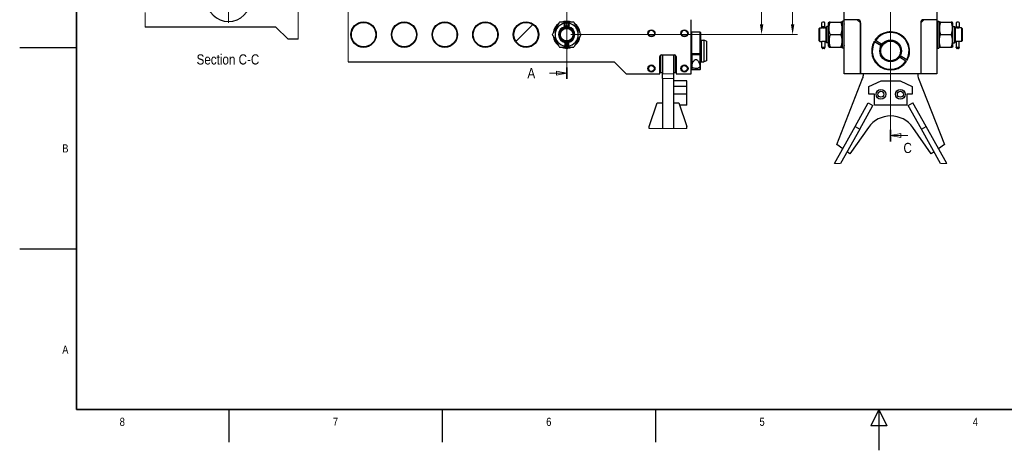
# Model space of a CAD drawing. Header units: millimetres. Extents: x 0 to 18279, y -668 to 2227.
# Tile 1 of 44: x 7 to 1825, y 0 to 794. Entities that reach past the tile are written whole.
import ezdxf
from ezdxf.enums import TextEntityAlignment as Align

# ---------------------------------------------------------------- set-up
doc = ezdxf.new("R2010")
doc.units = ezdxf.units.MM
doc.header["$LTSCALE"] = 7.5
for name, color, linetype, lineweight in [('Border (ISO)', 7, 'Continuous', 18), ('Centerline (ISO)', 7, 'Continuous', 9), ('Dimension (ISO)', 7, 'Continuous', 9), ('Section Line (ISO)', 7, 'Continuous', 18), ('Symbol (ISO)', 7, 'Continuous', 9), ('Visible (ISO)', 7, 'Continuous', 25), ('Visible Narrow (ISO)', 7, 'Continuous', 18)]:
    doc.layers.add(name, color=color, linetype=linetype, lineweight=lineweight)
doc.styles.get("Standard").update_dxf_attribs({"font": 'ARIALN.TTF'})
doc.styles.add('Text 2_0 mm', font='ARIALN.TTF')
doc.styles.add('Text 2_5 mm', font='ARIALN.TTF')
doc.dimstyles.new('Imenco', dxfattribs={"dimscale": 7.5, "dimtxt": 2, "dimasz": 2.5, "dimexe": 1.2, "dimexo": 1, "dimgap": 0.2, "dimtad": 1, "dimrnd": 1e-08, "dimtxsty": 'Text 2_0 mm', "dimcen": 0.09, "dimdle": 10, "dimclrd": 256, "dimclre": 256, "dimclrt": 256, "dimazin": 2, "dimtfac": 1, "dimtdec": 3, "dimtmove": 0, "dimatfit": 3, "dimfxl": 1, "dimtolj": 1, "dimlwd": -1, "dimlwe": -1, "dimarcsym": 0})

# ---------------------------------------------------------------- blocks, each defined once
blk = doc.blocks.new('Borders Imenco A3')
at = {"layer": 'Border (ISO)', "lineweight": 35}
for p, q in [((15, 287), (15, 10)), ((15, 10), (410, 10))]:
    blk.add_line(p, q, dxfattribs=at)
at = {"layer": 'Border (ISO)', "lineweight": 25}
for p, q in [((15, 99), (1, 99)), ((15, 49.5), (1, 49.5)), ((52.5, 10), (52.5, 2)), ((105, 10), (105, 2)), ((157.5, 10), (157.5, 2)), ((212.5, 10), (210.5, 6)), ((212.5, 10), (212.5, 0)), ((212.5, 10), (214.5, 6)), ((214.5, 6), (210.5, 6))]:
    blk.add_line(p, q, dxfattribs=at)
at = {"layer": 'Border (ISO)', "lineweight": 30, "flags": 104}
blk.add_attdef('LifeCycleState1', text='', height=3, dxfattribs=at).set_placement((17.37, 285.64), align=Align.TOP_LEFT)
at = {"layer": 'Symbol (ISO)', "char_height": 2, "style": 'Text 2_0 mm'}
for s, insert, attachment_point in [('B', (13, 74.25), 6), ('A', (13, 24.75), 6), ('8', (26.25, 8), 2), ('7', (78.75, 8.03), 2), ('6', (131.25, 8), 2), ('5', (183.75, 8.03), 2), ('4', (236.25, 8), 2)]:
    blk.add_mtext(s, dxfattribs=dict(at, insert=insert, attachment_point=attachment_point))
blk = doc.blocks.new('*D20')
at = {"layer": 'Defpoints', "color": 0, "transparency": 16777216}
for p in [(1133.4, 967.8), (1377.2, 967.8), (1031.4, 766.8)]:
    blk.add_point(p, dxfattribs=at)
at = {"layer": 'Dimension (ISO)', "transparency": 16777216}
for p, q in [((1140.9, 967.8), (1386.2, 967.8)), ((1377.2, 785.6), (1377.2, 949.1)), ((1038.9, 766.8), (1386.2, 766.8))]:
    blk.add_line(p, q, dxfattribs=at)
for points in [[(1374.1, 949.1), (1380.4, 949.1), (1377.2, 967.8)], [(1374.1, 785.6), (1380.4, 785.6), (1377.2, 766.8)]]:
    blk.add_solid(points, dxfattribs=at)
at = {"layer": 'Dimension (ISO)', "transparency": 16777216, "insert": (1360.4, 854.8), "char_height": 15, "attachment_point": 1, "rotation": 90, "style": 'Text 2_0 mm'}
blk.add_mtext('\\A1;201', dxfattribs=at)
blk = doc.blocks.new('*D23')
at = {"layer": 'Defpoints', "color": 0, "transparency": 16777216}
for p in [(1034.5, 1944.8), (1434.5, 1944.8), (1017.4, 766.8)]:
    blk.add_point(p, dxfattribs=at)
at = {"layer": 'Dimension (ISO)', "transparency": 16777216}
for p, q in [((1042, 1944.8), (1443.5, 1944.8)), ((1434.5, 785.6), (1434.5, 1926.1)), ((1024.9, 766.8), (1443.5, 766.8))]:
    blk.add_line(p, q, dxfattribs=at)
for points in [[(1431.4, 1926.1), (1437.7, 1926.1), (1434.5, 1944.8)], [(1431.4, 785.6), (1437.7, 785.6), (1434.5, 766.8)]]:
    blk.add_solid(points, dxfattribs=at)
at = {"layer": 'Dimension (ISO)', "transparency": 16777216, "insert": (1417.7, 1338), "char_height": 15, "attachment_point": 1, "rotation": 90, "style": 'Text 2_0 mm'}
blk.add_mtext('\\A1;1178', dxfattribs=at)
blk = doc.blocks.new('2dTransSection0')
at = {"layer": 'Section Line (ISO)', "linetype": 'Continuous'}
for p, q in [((135.65, 264.38), (135.65, 91.35)), ((131.41, 262.97), (133.15, 262.97)), ((135.65, 262.97), (133.15, 263.47)), ((133.15, 263.47), (133.15, 262.47)), ((133.15, 262.97), (135.65, 262.97)), ((133.15, 262.47), (135.65, 262.97)), ((131.41, 92.75), (133.15, 92.75)), ((135.65, 92.75), (133.15, 93.25)), ((133.15, 93.25), (133.15, 92.25)), ((133.15, 92.75), (135.65, 92.75)), ((133.15, 92.25), (135.65, 92.75))]:
    blk.add_line(p, q, dxfattribs=at)
at = {"layer": 'Section Line (ISO)', "linetype": 'Continuous', "lineweight": 35}
for p, q in [((135.65, 264.38), (135.65, 261.56)), ((135.65, 94.16), (135.65, 91.35))]:
    blk.add_line(p, q, dxfattribs=at)
at = {"layer": 'Section Line (ISO)', "linetype": 'Continuous', "flags": 128}
for points in [[(133.15, 262.47), (135.65, 262.97), (133.15, 263.47), (133.15, 262.47)], [(133.15, 92.25), (135.65, 92.75), (133.15, 93.25), (133.15, 92.25)]]:
    blk.add_lwpolyline(points, dxfattribs=at)
at = {"layer": 'Section Line (ISO)'}
for points in [[(133.15, 262.47), (135.65, 262.97), (133.15, 263.47), (133.15, 262.47)], [(133.15, 92.25), (135.65, 92.75), (133.15, 93.25), (133.15, 92.25)]]:
    blk.add_solid(points, dxfattribs=at)
at = {"layer": 'Section Line (ISO)', "char_height": 2.5, "attachment_point": 7, "style": 'Text 2_5 mm'}
for insert in [(128.82, 260.94), (125.99, 91.5)]:
    blk.add_mtext('A', dxfattribs=dict(at, insert=insert))
blk = doc.blocks.new('2dTransSection1')
at = {"layer": 'Section Line (ISO)', "linetype": 'Continuous'}
for p, q in [((215.4, 75.99), (215.4, 284.5)), ((217.9, 283.58), (215.4, 283.08)), ((217.9, 283.08), (215.4, 283.08)), ((215.4, 283.08), (217.9, 282.58)), ((217.9, 282.58), (217.9, 283.58)), ((219.64, 283.08), (217.9, 283.08)), ((217.9, 77.91), (215.4, 77.41)), ((217.9, 76.91), (217.9, 77.91)), ((217.9, 77.41), (215.4, 77.41)), ((215.4, 77.41), (217.9, 76.91)), ((219.64, 77.41), (217.9, 77.41))]:
    blk.add_line(p, q, dxfattribs=at)
at = {"layer": 'Section Line (ISO)', "linetype": 'Continuous', "lineweight": 35}
for p, q in [((215.4, 281.66), (215.4, 284.5)), ((215.4, 75.99), (215.4, 78.84))]:
    blk.add_line(p, q, dxfattribs=at)
at = {"layer": 'Section Line (ISO)', "linetype": 'Continuous', "flags": 128}
for points in [[(217.9, 283.58), (215.4, 283.08), (217.9, 282.58), (217.9, 283.58)], [(217.9, 77.91), (215.4, 77.41), (217.9, 76.91), (217.9, 77.91)]]:
    blk.add_lwpolyline(points, dxfattribs=at)
at = {"layer": 'Section Line (ISO)'}
for points in [[(217.9, 283.58), (215.4, 283.08), (217.9, 282.58), (217.9, 283.58)], [(217.9, 77.91), (215.4, 77.41), (217.9, 76.91), (217.9, 77.91)]]:
    blk.add_solid(points, dxfattribs=at)
at = {"layer": 'Section Line (ISO)', "char_height": 2.5, "attachment_point": 7, "style": 'Text 2_5 mm'}
for insert in [(223.28, 281.77), (218.55, 73.08)]:
    blk.add_mtext('C', dxfattribs=dict(at, insert=insert))

msp = doc.modelspace()

# ---------------------------------------------------------------- linework, layer by layer
at = {"layer": 'Centerline (ISO)', "linetype": 'Continuous'}
msp.add_line((393.167, 2027.501), (393.167, 788.251), dxfattribs=at)
at = {"layer": 'Visible (ISO)'}
for p, q in [((1529.97, 794.313), (1529.97, 809.313)), ((1700.97, 809.313), (1700.97, 794.313)), ((924.443, 755.271), (954.764, 785.592)), ((1017.071, 779.309), (1017.071, 783.343)), ((1017.671, 783.343), (1017.671, 779.309)), ((1247.371, 694.313), (1247.371, 794.313)), ((1488.72, 780.93), (1488.72, 788.989)), ((1494.22, 780.93), (1494.22, 788.989)), ((1496.47, 780.813), (1497.47, 781.813)), ((1497.47, 751.813), (1497.47, 781.813)), ((1500.87, 781.813), (1497.47, 781.813)), ((1500.87, 788.213), (1501.794, 789.813)), ((1500.87, 745.413), (1500.87, 788.213)), ((1503.848, 789.813), (1501.794, 789.813)), ((1503.848, 789.813), (1523.492, 789.813)), ((1525.546, 789.813), (1523.492, 789.813)), ((1526.47, 788.213), (1525.546, 789.813)), ((1526.47, 741.813), (1526.47, 791.813)), ((1529.47, 791.813), (1526.47, 791.813)), ((1529.47, 741.813), (1529.47, 791.813)), ((1529.97, 694.313), (1529.97, 794.313)), ((1553.97, 794.313), (1529.97, 794.313)), ((1554.97, 794.313), (1529.97, 794.313)), ((1553.97, 794.313), (1559.97, 788.313)), ((1559.97, 694.313), (1559.97, 789.313)), ((1559.97, 788.313), (1559.97, 694.313)), ((1676.97, 794.313), (1670.97, 788.313)), ((1670.97, 789.313), (1670.97, 694.313)), ((1670.97, 788.313), (1670.97, 694.313)), ((1700.97, 794.313), (1675.97, 794.313)), ((1700.97, 794.313), (1676.97, 794.313)), ((1700.97, 794.313), (1700.97, 694.313)), ((1701.47, 791.813), (1701.47, 741.813)), ((1701.47, 791.813), (1704.47, 791.813)), ((1704.47, 791.813), (1704.47, 741.813)), ((1704.47, 788.213), (1705.394, 789.813)), ((1707.448, 789.813), (1705.394, 789.813)), ((1707.448, 789.813), (1727.092, 789.813)), ((1729.146, 789.813), (1727.092, 789.813)), ((1730.07, 788.213), (1729.146, 789.813)), ((1730.07, 745.413), (1730.07, 788.213)), ((1730.07, 781.813), (1733.47, 781.813)), ((1733.47, 781.813), (1733.47, 751.813)), ((1734.47, 780.813), (1733.47, 781.813)), ((1736.72, 788.989), (1736.72, 780.93)), ((1742.22, 788.989), (1742.22, 780.93)), ((480.667, 780.751), (239.022, 780.751)), ((503.167, 758.251), (480.667, 780.751)), ((1014.221, 780.93), (1015.835, 780.93)), ((1014.221, 780.93), (1014.221, 778.91)), ((1015.835, 779.218), (1015.835, 780.93)), ((1020.521, 780.93), (1018.908, 780.93)), ((1018.908, 779.218), (1018.908, 780.93)), ((1020.521, 780.93), (1020.521, 778.91)), ((1247.371, 770.813), (1248.371, 771.813)), ((1248.371, 732.265), (1248.371, 771.813)), ((1248.371, 771.813), (1263.371, 771.813)), ((1263.371, 771.813), (1263.371, 732.265)), ((1264.371, 770.813), (1263.371, 771.813)), ((1264.371, 770.813), (1264.371, 732.437)), ((1483.47, 778.313), (1484.47, 779.313)), ((1483.47, 755.313), (1483.47, 778.313)), ((1484.47, 754.313), (1484.47, 779.313)), ((1484.47, 779.313), (1488.22, 779.313)), ((1494.22, 780.93), (1488.72, 780.93)), ((1488.72, 779.192), (1488.72, 780.93)), ((1494.22, 780.93), (1494.22, 779.192)), ((1494.72, 779.313), (1496.47, 779.313)), ((1496.47, 752.813), (1496.47, 780.813)), ((1503.848, 766.813), (1523.492, 766.813)), ((1707.448, 766.813), (1727.092, 766.813)), ((1734.47, 780.813), (1734.47, 752.813)), ((1736.22, 779.313), (1734.47, 779.313)), ((1736.72, 780.93), (1742.22, 780.93)), ((1736.72, 780.93), (1736.72, 779.192)), ((1742.22, 779.192), (1742.22, 780.93)), ((1746.47, 779.313), (1742.72, 779.313)), ((1746.47, 779.313), (1746.47, 754.313)), ((1747.47, 778.313), (1746.47, 779.313)), ((1747.47, 778.313), (1747.47, 755.313)), ((521.531, 758.251), (503.167, 758.251)), ((921.637, 758.076), (924.443, 755.271)), ((1014.221, 754.716), (1014.221, 742.93)), ((1015.835, 742.93), (1015.835, 754.408)), ((1017.071, 742.546), (1017.071, 754.317)), ((1017.671, 754.317), (1017.671, 742.546)), ((1018.908, 742.93), (1018.908, 754.408)), ((1020.521, 754.716), (1020.521, 742.93)), ((1264.371, 752.863), (1265.371, 752.863)), ((1265.371, 756.8), (1265.371, 716.825)), ((1265.371, 756.8), (1270.371, 756.8)), ((1270.371, 756.8), (1270.371, 716.825)), ((1275.371, 754.981), (1270.371, 756.8)), ((1275.371, 754.981), (1275.371, 718.645)), ((1483.47, 755.313), (1484.47, 754.313)), ((1484.47, 754.313), (1488.22, 754.313)), ((1488.72, 742.93), (1488.72, 754.434)), ((1494.22, 754.434), (1494.22, 742.93)), ((1494.72, 754.313), (1496.47, 754.313)), ((1496.47, 752.813), (1497.47, 751.813)), ((1500.87, 751.813), (1497.47, 751.813)), ((1500.87, 745.413), (1501.794, 743.813)), ((1526.47, 745.413), (1525.546, 743.813)), ((1597.704, 745.97), (1585.745, 753.319)), ((1599.274, 748.526), (1587.316, 755.875)), ((1704.47, 745.413), (1705.394, 743.813)), ((1730.07, 745.413), (1729.146, 743.813)), ((1730.07, 751.813), (1733.47, 751.813)), ((1734.47, 752.813), (1733.47, 751.813)), ((1736.22, 754.313), (1734.47, 754.313)), ((1736.72, 754.434), (1736.72, 742.93)), ((1742.22, 742.93), (1742.22, 754.434)), ((1746.47, 754.313), (1742.72, 754.313)), ((1747.47, 755.313), (1746.47, 754.313)), ((1015.835, 742.93), (1014.221, 742.93)), ((1016.221, 740.93), (1014.221, 742.93)), ((1017.071, 740.93), (1016.221, 740.93)), ((1017.071, 740.93), (1017.071, 742.546)), ((1017.671, 742.546), (1017.671, 740.93)), ((1018.521, 740.93), (1017.671, 740.93)), ((1018.521, 740.93), (1020.521, 742.93)), ((1020.521, 742.93), (1018.908, 742.93)), ((1191.371, 696.813), (1191.371, 729.141)), ((1192.371, 729.313), (1216.371, 729.313)), ((1194.371, 729.313), (1194.371, 694.728)), ((1214.371, 729.313), (1214.371, 694.728)), ((1217.371, 729.141), (1217.371, 696.813)), ((1248.371, 732.265), (1263.371, 732.265)), ((1263.371, 729.31), (1248.371, 729.31)), ((1248.371, 729.31), (1248.371, 709.252)), ((1263.371, 729.31), (1263.371, 709.252)), ((1264.371, 732.4), (1264.371, 729.482)), ((1264.371, 702.813), (1264.371, 729.482)), ((1488.72, 742.93), (1488.72, 742.546)), ((1494.22, 742.93), (1488.72, 742.93)), ((1492.58, 740.93), (1490.36, 740.93)), ((1494.22, 742.546), (1494.22, 742.93)), ((1501.794, 743.813), (1503.848, 743.813)), ((1503.848, 743.813), (1523.492, 743.813)), ((1523.492, 743.813), (1525.546, 743.813)), ((1529.47, 741.813), (1526.47, 741.813)), ((1645.195, 720.307), (1633.236, 727.656)), ((1701.47, 741.813), (1704.47, 741.813)), ((1705.394, 743.813), (1707.448, 743.813)), ((1707.448, 743.813), (1727.092, 743.813)), ((1727.092, 743.813), (1729.146, 743.813)), ((1742.22, 742.93), (1736.72, 742.93)), ((1736.72, 742.546), (1736.72, 742.93)), ((1740.58, 740.93), (1738.36, 740.93)), ((1742.22, 742.93), (1742.22, 742.546)), ((613.751, 716.813), (1104.871, 716.813)), ((1104.871, 716.813), (1127.371, 694.313)), ((1189.371, 694.313), (1189.371, 726.313)), ((1219.371, 726.313), (1219.371, 694.313)), ((1248.371, 709.252), (1248.371, 701.813)), ((1263.371, 709.252), (1263.371, 701.813)), ((1264.371, 720.763), (1265.371, 720.763)), ((1265.371, 716.825), (1270.371, 716.825)), ((1275.371, 718.645), (1270.371, 716.825)), ((1643.624, 717.751), (1631.666, 725.1)), ((1127.371, 694.313), (1189.371, 694.313)), ((1189.371, 698.813), (1191.371, 696.813)), ((1191.371, 696.813), (1194.371, 696.813)), ((1194.371, 685.565), (1194.371, 694.728)), ((1214.371, 696.813), (1217.371, 696.813)), ((1214.371, 694.728), (1214.371, 685.565)), ((1219.371, 698.813), (1217.371, 696.813)), ((1219.371, 694.313), (1247.371, 694.313)), ((1247.371, 702.813), (1248.371, 701.813)), ((1263.371, 701.813), (1248.371, 701.813)), ((1264.371, 702.813), (1263.371, 701.813)), ((1559.97, 694.313), (1529.97, 694.313)), ((1670.97, 694.313), (1559.97, 694.313)), ((1700.97, 694.313), (1670.97, 694.313)), ((1194.371, 685.565), (1194.371, 593.421)), ((1214.371, 685.565), (1214.371, 593.421)), ((1239.371, 681.813), (1214.371, 681.813)), ((1239.371, 671.321), (1239.371, 681.813)), ((1515.853, 564.02), (1563.73, 685.565)), ((1575.47, 671.321), (1597.97, 681.813)), ((1597.97, 681.813), (1632.97, 681.813)), ((1632.97, 681.813), (1655.47, 671.321)), ((1667.21, 685.565), (1715.087, 564.02)), ((1239.371, 671.321), (1214.371, 671.321)), ((1239.371, 656.813), (1214.371, 656.813)), ((1239.371, 656.813), (1239.371, 671.321)), ((1239.371, 636.813), (1239.371, 656.813)), ((1575.47, 656.813), (1575.47, 671.321)), ((1585.47, 656.813), (1575.47, 656.813)), ((1585.47, 636.813), (1585.47, 656.813)), ((1655.47, 656.813), (1645.47, 656.813)), ((1645.47, 656.813), (1645.47, 636.813)), ((1655.47, 671.321), (1655.47, 656.813)), ((1169.371, 597.091), (1184.371, 640.737)), ((1184.371, 640.737), (1194.371, 640.737)), ((1214.371, 640.737), (1224.371, 640.737)), ((1224.371, 640.737), (1239.371, 597.091)), ((1239.371, 636.813), (1225.72, 636.813)), ((1549.787, 597.091), (1574.182, 640.737)), ((1574.182, 640.737), (1582.911, 635.858)), ((1645.47, 636.813), (1585.47, 636.813)), ((1648.029, 635.858), (1656.758, 640.737)), ((1681.153, 597.091), (1656.758, 640.737)), ((1558.516, 592.212), (1582.911, 635.858)), ((1672.424, 592.212), (1648.029, 635.858)), ((1169.371, 593.421), (1169.371, 597.091)), ((1239.371, 593.421), (1239.371, 597.091)), ((1511.719, 528.982), (1549.787, 597.091)), ((1558.516, 592.212), (1523.175, 528.982)), ((1574.512, 595.492), (1540.427, 546.813)), ((1549.787, 597.091), (1558.516, 592.212)), ((1690.513, 546.813), (1656.428, 595.492)), ((1672.424, 592.212), (1681.153, 597.091)), ((1707.765, 528.982), (1672.424, 592.212)), ((1719.221, 528.982), (1681.153, 597.091)), ((1526.957, 556.245), (1515.853, 564.02)), ((1715.087, 564.02), (1703.983, 556.245)), ((1540.427, 546.813), (1535.191, 550.48)), ((1695.749, 550.48), (1690.513, 546.813))]:
    msp.add_line(p, q, dxfattribs=at)
for centre, radius in [((642.371, 766.813), 23.5), ((642.371, 766.813), 22.5), ((717.371, 766.813), 23.5), ((717.371, 766.813), 22.5), ((792.371, 766.813), 23.5), ((792.371, 766.813), 22.5), ((867.371, 766.813), 23.5), ((867.371, 766.813), 22.5), ((942.371, 766.813), 23.5), ((942.371, 766.813), 22.5), ((1017.371, 766.813), 12.5), ((1017.371, 766.813), 11.5), ((1173.871, 769.313), 6.5), ((1173.871, 769.313), 5.5), ((1234.871, 769.313), 6.5), ((1234.871, 769.313), 5.5), ((1615.47, 736.813), 19.988), ((1615.47, 736.813), 18.168), ((1173.871, 704.313), 6.5), ((1173.871, 704.313), 5.5), ((1234.871, 704.313), 6.5), ((1234.871, 704.313), 5.5), ((1597.47, 656.813), 9), ((1597.47, 656.813), 5.5), ((1633.47, 656.813), 9), ((1633.47, 656.813), 5.5)]:
    msp.add_circle(centre, radius, dxfattribs=at)
for centre, radius, start, end in [((393.167, 830.751), 40, 180, 0), ((1017.371, 766.813), 25, 126.926082, 173.073918), ((1017.371, 766.813), 21.4, 100.71797, 261.535519), ((1017.371, 766.813), 25, 66.926082, 113.073918), ((1017.371, 784.813), 5, 309.050123, 230.949877), ((1017.371, 784.813), 4.176, 291.585333, 248.414667), ((1017.371, 784.813), 1.5, 281.536959, 258.463041), ((1017.371, 766.813), 15, 88.854008, 91.145992), ((1017.371, 766.813), 21.4, 278.464481, 79.28203), ((1017.371, 766.813), 25, 6.926082, 53.073918), ((1491.47, 784.813), 5, 56.632987, 123.367013), ((1529.97, 786.313), 0.5, 90, 180), ((1554.97, 789.313), 5, 0, 90), ((1675.97, 789.313), 5, 90, 180), ((1700.97, 786.313), 0.5, 0, 90), ((1739.47, 784.813), 5, 56.632987, 123.367013), ((1017.371, 766.813), 25, 186.926082, 233.073918), ((1017.371, 766.813), 15, 103.982311, 257.877648), ((1017.371, 766.813), 14, 103.002878, 256.997122), ((1017.371, 766.813), 14, 88.772139, 91.227861), ((1017.371, 766.813), 15, 282.122352, 76.017689), ((1017.371, 766.813), 14, 283.002878, 76.997122), ((1017.371, 766.813), 25, 306.926082, 353.073918), ((1615.47, 736.813), 35, 106.40372, 145.972062), ((1615.47, 736.813), 34, 330.956923, 145.899772), ((1615.47, 736.813), 35, 10.452975, 106.40372), ((1017.371, 766.813), 14, 268.772139, 271.227861), ((1017.371, 766.813), 15, 268.854008, 271.145992), ((1017.371, 766.813), 21.4, 269.196762, 270.803238), ((1529.97, 747.313), 0.5, 180, 270), ((1615.47, 736.813), 35, 150.884633, 325.972062), ((1615.47, 736.813), 34, 150.956923, 325.899772), ((1615.47, 736.813), 23, 144.689012, 152.167683), ((1615.47, 736.813), 22, 144.518784, 152.337911), ((1700.97, 747.313), 0.5, 270, 0), ((1017.371, 766.813), 25, 246.926082, 265.127868), ((1017.371, 766.813), 25, 269.312434, 270.687566), ((1017.371, 766.813), 25, 274.872132, 293.073918), ((1192.371, 726.313), 3, 90, 180), ((1216.371, 726.313), 3, 0, 90), ((1615.47, 736.813), 35, 330.884633, 10.452975), ((1615.47, 736.813), 22, 324.518784, 332.337911), ((1615.47, 736.813), 23, 324.689012, 332.167683), ((1540.47, 694.728), 25, 338.5, 359.049064), ((1690.47, 694.728), 25, 180.950936, 201.5), ((1615.47, 566.813), 50, 35, 145)]:
    msp.add_arc(centre, radius, start, end, dxfattribs=at)
msp.add_ellipse((1255.871, 730.855), major_axis=(-4.25, 0), ratio=0.17232512, dxfattribs=at)
for points, weights in [([(1004.092, 789.813), (997.453, 778.313), (990.813, 766.813)], [1.85547759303, 2.14252097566, 1.85547759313]), ([(1030.651, 789.813), (1017.371, 789.813), (1004.092, 789.813)], [1.85547759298, 2.14252097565, 1.8554775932]), ([(1043.93, 766.813), (1037.29, 778.313), (1030.651, 789.813)], [1.85547759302, 2.1425209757, 1.85547759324]), ([(1503.848, 766.813), (1500.015, 778.313), (1503.848, 789.813)], [1.79331210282, 2.07073845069, 1.79331210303]), ([(1523.492, 789.813), (1527.325, 778.313), (1523.492, 766.813)], [1.85547759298, 2.14252097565, 1.8554775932]), ([(1707.448, 789.813), (1703.615, 778.313), (1707.448, 766.813)], [1.79329976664, 2.07072420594, 1.79329976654]), ([(1727.092, 789.813), (1730.925, 778.313), (1727.092, 766.813)], [1.85547759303, 2.14252097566, 1.85547759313]), ([(990.813, 766.813), (997.453, 755.313), (1004.092, 743.813)], [1.85547759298, 2.14252097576, 1.85547759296]), ([(1043.93, 766.813), (1037.29, 755.313), (1030.651, 743.813)], [1.85547759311, 2.14252097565, 1.85547759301]), ([(1503.848, 766.813), (1500.015, 755.313), (1503.848, 743.813)], [1.79329976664, 2.07072420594, 1.79329976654]), ([(1523.492, 766.813), (1527.325, 755.313), (1523.492, 743.813)], [1.85547759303, 2.14252097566, 1.85547759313]), ([(1707.448, 743.813), (1703.615, 755.313), (1707.448, 766.813)], [1.7933121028, 2.07073845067, 1.79331210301]), ([(1727.092, 766.813), (1730.925, 755.313), (1727.092, 743.813)], [1.85547759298, 2.14252097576, 1.85547759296]), ([(1585.745, 753.319), (1585.325, 753.577), (1584.893, 753.843)], [1.00316931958, 1.00460477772, 1.00583058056]), ([(1586.463, 756.399), (1586.896, 756.133), (1587.316, 755.875)], [1.00583058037, 1.00460477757, 1.00316931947]), ([(1004.092, 743.813), (1009.497, 743.813), (1014.221, 743.813)], [1.85547759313, 1.96249066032, 1.98971232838]), ([(1015.835, 742.93), (1016.493, 742.609), (1017.071, 742.546)], [8.97606760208, 9.49252363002, 9.60039384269]), ([(1017.071, 743.813), (1017.371, 743.813), (1017.671, 743.813)], [1.998914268, 1.99908430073, 1.998914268]), ([(1020.521, 743.813), (1025.246, 743.813), (1030.651, 743.813)], [1.98971232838, 1.96249066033, 1.8554775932]), ([(1247.371, 732.437), (1247.864, 732.352), (1248.371, 732.265)], [1.00316931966, 1.00460477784, 1.00583058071]), ([(1248.371, 729.31), (1247.864, 729.397), (1247.371, 729.482)], [1.00583058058, 1.00460477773, 1.00316931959]), ([(1263.371, 732.265), (1263.879, 732.352), (1264.371, 732.437)], [1.00583058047, 1.00460477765, 1.00316931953]), ([(1264.371, 729.482), (1263.879, 729.397), (1263.371, 729.31)], [1.00316931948, 1.00460477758, 1.00583058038]), ([(1644.477, 717.227), (1644.044, 717.493), (1643.624, 717.751)], [1.0058305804, 1.00460477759, 1.00316931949]), ([(1645.195, 720.307), (1645.615, 720.049), (1646.048, 719.783)], [1.00316931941, 1.00460477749, 1.00583058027])]:
    msp.add_rational_spline(points, weights, degree=2, dxfattribs=at)
for points, knots in [([(1494.72, 779.313), (1494.72, 779.313), (1494.638, 779.291), (1494.305, 779.211), (1494.056, 779.154), (1493.481, 779.046), (1493.116, 778.988), (1492.316, 778.906), (1491.88, 778.883), (1491.06, 778.883), (1490.624, 778.906), (1489.824, 778.988), (1489.459, 779.046), (1488.884, 779.154), (1488.635, 779.211), (1488.302, 779.291), (1488.22, 779.313), (1488.22, 779.313)], [-1.476416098, -1.476416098, -1.476416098, -1.476416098, -1.353391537, -1.353391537, -1.230366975, -1.230366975, -1.107322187, -1.107322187, -0.984277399, -0.984277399, -0.861232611, -0.861232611, -0.738187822, -0.738187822, -0.615163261, -0.615163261, -0.492138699, -0.492138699, -0.492138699, -0.492138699]), ([(1742.72, 779.313), (1742.72, 779.313), (1742.638, 779.291), (1742.305, 779.211), (1742.056, 779.154), (1741.481, 779.046), (1741.116, 778.988), (1740.316, 778.906), (1739.88, 778.883), (1739.47, 778.883), (1739.06, 778.883), (1738.624, 778.906), (1737.824, 778.988), (1737.459, 779.046), (1736.884, 779.154), (1736.635, 779.211), (1736.302, 779.291), (1736.22, 779.313), (1736.22, 779.313)], [-0.492138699, -0.492138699, -0.492138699, -0.492138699, -0.369114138, -0.369114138, -0.246089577, -0.246089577, -0.123044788, -0.123044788, 0, 0, 0, 0.123044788, 0.123044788, 0.246089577, 0.246089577, 0.369114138, 0.369114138, 0.492138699, 0.492138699, 0.492138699, 0.492138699]), ([(1488.22, 754.313), (1488.22, 754.313), (1488.302, 754.335), (1488.635, 754.415), (1488.884, 754.472), (1489.459, 754.58), (1489.824, 754.638), (1490.624, 754.72), (1491.06, 754.743), (1491.88, 754.743), (1492.316, 754.72), (1493.116, 754.638), (1493.481, 754.58), (1494.056, 754.472), (1494.305, 754.415), (1494.638, 754.335), (1494.72, 754.313), (1494.72, 754.313)], [0.492138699, 0.492138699, 0.492138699, 0.492138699, 0.615163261, 0.615163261, 0.738187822, 0.738187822, 0.861232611, 0.861232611, 0.984277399, 0.984277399, 1.107322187, 1.107322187, 1.230366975, 1.230366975, 1.353391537, 1.353391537, 1.476416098, 1.476416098, 1.476416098, 1.476416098]), ([(1736.22, 754.313), (1736.22, 754.313), (1736.302, 754.335), (1736.635, 754.415), (1736.884, 754.472), (1737.459, 754.58), (1737.824, 754.638), (1738.624, 754.72), (1739.06, 754.743), (1739.47, 754.743), (1739.88, 754.743), (1740.316, 754.72), (1741.116, 754.638), (1741.481, 754.58), (1742.056, 754.472), (1742.305, 754.415), (1742.638, 754.335), (1742.72, 754.313), (1742.72, 754.313)], [-0.492138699, -0.492138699, -0.492138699, -0.492138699, -0.369114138, -0.369114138, -0.246089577, -0.246089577, -0.123044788, -0.123044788, 0, 0, 0, 0.123044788, 0.123044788, 0.246089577, 0.246089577, 0.369114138, 0.369114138, 0.492138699, 0.492138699, 0.492138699, 0.492138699]), ([(1248.371, 709.252), (1248.371, 710.201), (1248.592, 711.31), (1249.378, 713.643), (1249.939, 714.867), (1250.933, 716.652), (1251.374, 717.374), (1252.383, 718.777), (1252.947, 719.461), (1253.879, 720.278), (1254.235, 720.545), (1255.018, 720.936), (1255.447, 721.055), (1256.223, 721.055), (1256.587, 720.973), (1257.262, 720.686), (1257.574, 720.485), (1258.373, 719.874), (1258.86, 719.356), (1259.741, 718.273), (1260.133, 717.708), (1261.306, 715.872), (1262.036, 714.424), (1263.072, 711.67), (1263.371, 710.363), (1263.371, 709.252)], [-4.75318915, -4.75318915, -4.75318915, -4.75318915, -4.2912419, -4.2912419, -3.82929465, -3.82929465, -3.56154902, -3.56154902, -3.29380339, -3.29380339, -3.16633064, -3.16633064, -3.03885788, -3.03885788, -2.933535, -2.933535, -2.82821211, -2.82821211, -2.61629057, -2.61629057, -2.40436903, -2.40436903, -1.86358249, -1.86358249, -1.32279595, -1.32279595, -1.32279595, -1.32279595]), ([(1263.371, 709.252), (1263.371, 708.459), (1263.215, 707.659), (1262.413, 706.291), (1261.765, 705.722), (1260.293, 705.007), (1259.508, 704.759), (1257.756, 704.435), (1256.789, 704.358), (1255.871, 704.358), (1254.884, 704.358), (1253.85, 704.447), (1252.002, 704.818), (1251.188, 705.103), (1249.804, 705.864), (1249.226, 706.423), (1248.511, 707.741), (1248.371, 708.502), (1248.371, 709.252)], [4.75299325, 4.75299325, 4.75299325, 4.75299325, 5.13926475, 5.13926475, 5.52553625, 5.52553625, 5.80066273, 5.80066273, 6.0757892, 6.0757892, 6.0757892, 6.37197252, 6.37197252, 6.66815583, 6.66815583, 7.03327254, 7.03327254, 7.39838926, 7.39838926, 7.39838926, 7.39838926])]:
    msp.add_open_spline(points, degree=3, knots=knots, dxfattribs=at)
for points, weights, knots in [([(1018.908, 742.93), (1018.327, 742.647), (1017.742, 742.554), (1017.671, 742.546)], [8.97606760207, 9.42865873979, 9.58705462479, 9.60039384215], [-8.80219844, -8.80219844, -8.80219844, -7.48575987, -7.29999794, -7.29999794, -7.29999794]), ([(1488.72, 742.546), (1489.021, 742.247), (1489.986, 741.29), (1490.36, 740.93)], [14.63100766, 16.2136226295, 24.7802395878, 30.9401942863], [0.609880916, 0.609880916, 0.609880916, 0.759115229, 1.439510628, 1.439510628, 1.439510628]), ([(1492.58, 740.93), (1492.783, 741.126), (1493.497, 741.827), (1494.22, 742.546)], [30.9401942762, 27.2555139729, 19.1130603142, 14.6310076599], [11.122390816, 11.122390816, 11.122390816, 11.529380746, 11.952020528, 11.952020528, 11.952020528]), ([(1736.72, 742.546), (1737.443, 741.827), (1738.157, 741.126), (1738.36, 740.93)], [14.6310076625, 19.1130603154, 27.2555139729, 30.9401942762], [-11.952020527, -11.952020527, -11.952020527, -11.529380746, -11.122390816, -11.122390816, -11.122390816]), ([(1740.58, 740.93), (1740.954, 741.29), (1741.919, 742.247), (1742.22, 742.546)], [30.9401942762, 24.7802395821, 16.2136226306, 14.6310076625], [-1.439510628, -1.439510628, -1.439510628, -0.759115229, -0.609880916, -0.609880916, -0.609880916])]:
    msp.add_rational_spline(points, weights, degree=2, knots=knots, dxfattribs=at)
for points in [[(1247.371, 732.4), (1247.407, 732.406), (1247.443, 732.412), (1247.479, 732.419)], [(1264.371, 732.4), (1264.336, 732.406), (1264.3, 732.412), (1264.264, 732.419)]]:
    msp.add_open_spline(points, degree=3, dxfattribs=at)
at = {"layer": 'Visible Narrow (ISO)'}
for p, q in [((521.531, 852.251), (521.531, 758.251)), ((239.022, 780.751), (239.022, 807.62)), ((613.751, 716.813), (613.751, 816.813)), ((1194.371, 694.728), (1214.371, 694.728)), ((1214.371, 685.565), (1194.371, 685.565)), ((1194.371, 593.421), (1169.371, 593.421)), ((1214.371, 593.421), (1194.371, 593.421)), ((1239.371, 593.421), (1214.371, 593.421)), ((1523.175, 528.982), (1511.719, 528.982)), ((1719.221, 528.982), (1707.765, 528.982))]:
    msp.add_line(p, q, dxfattribs=at)
for start, end in [(144.32986, 152.526835), (324.32986, 332.526835)]:
    msp.add_arc((1615.47, 736.813), 20.988, start, end, dxfattribs=at)

# ---------------------------------------------------------------- block references
at = {"xscale": 7.5, "yscale": 7.5, "zscale": 7.5}
msp.add_blockref('Borders Imenco A3', (0, 0), dxfattribs=at)
at = {"layer": 'Section Line (ISO)', "xscale": 7.5, "yscale": 7.5, "zscale": 7.5}
for name in ['2dTransSection1', '2dTransSection0']:
    msp.add_blockref(name, (0, 0), dxfattribs=at)

# ---------------------------------------------------------------- texts
at = {"layer": 'Symbol (ISO)', "insert": (334.084, 711.409), "char_height": 18.75, "attachment_point": 7, "style": 'Text 2_5 mm'}
msp.add_mtext('Section C-C', dxfattribs=at)

# ---------------------------------------------------------------- dimensions: what is measured, and where the dimension line sits
at = {"layer": 'Dimension (ISO)'}
for base, p1, p2, picture, middle in [((1434.543, 1944.813), (1017.371, 766.813), (1034.543, 1944.813), '*D23', (1434.543, 1355.813)), ((1377.249, 967.813), (1031.371, 766.813), (1133.371, 967.813), '*D20', (1377.249, 867.313))]:
    dim = msp.add_linear_dim(base=base, p1=p1, p2=p2, angle=90, dimstyle='Imenco', override={"dimgap": 0.2, "dimdec": 2, "dimtol": 0, "dimlim": 0, "dimtp": 0, "dimtm": 0, "dimtdec": 3, "dimtofl": 0, "dimatfit": 1}, dxfattribs=at)
    dim.commit()
    dim.dimension.update_dxf_attribs({"geometry": picture, "text_midpoint": middle, "dimtype": 160})

doc.saveas('drawing.dxf')
